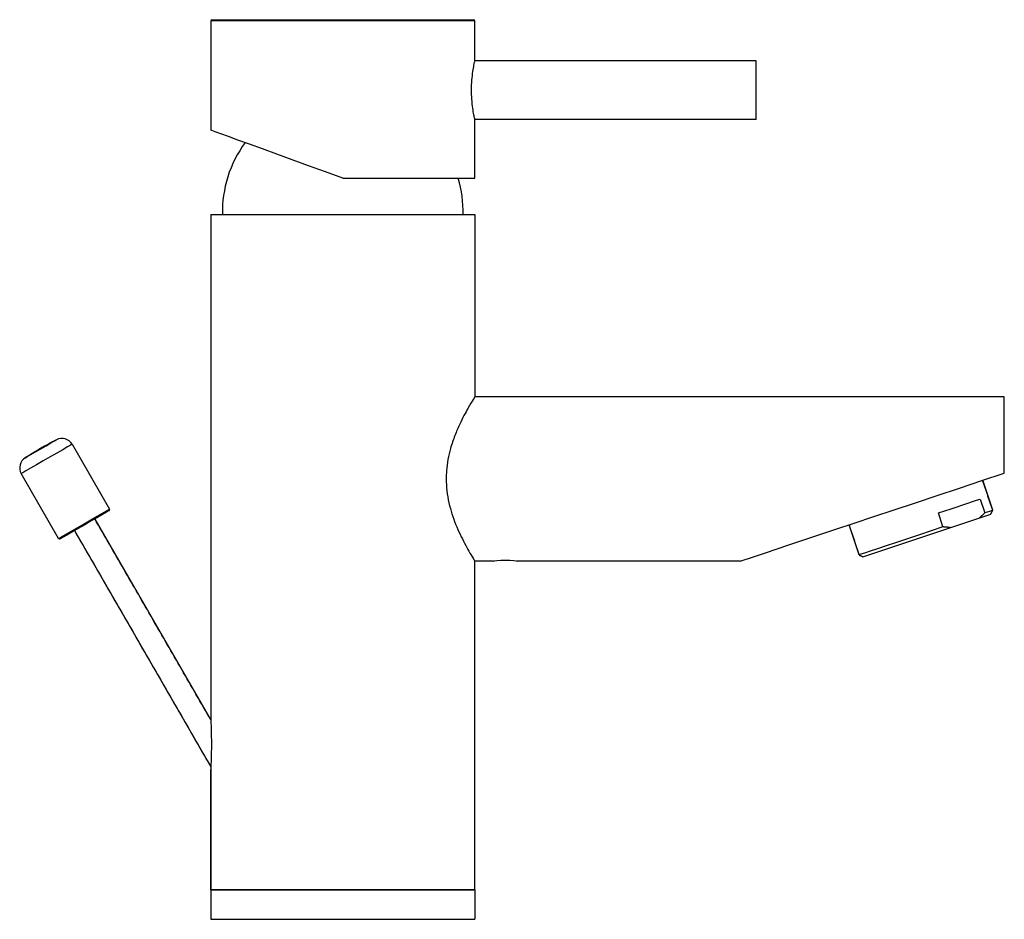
# Model space of a CAD drawing. Header units: millimetres. Extents: x 3935.445 to 3935.613, y 1757.192 to 1757.346.
import ezdxf

# ---------------------------------------------------------------- set-up
doc = ezdxf.new("R2010")
doc.units = ezdxf.units.MM
doc.layers.add('SANINDUSA', color=3, linetype='Continuous')

msp = doc.modelspace()

# ---------------------------------------------------------------- linework, layer by layer
at = {"layer": 'SANINDUSA'}
for p, q in [((3935.522316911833, 1757.345467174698), (3935.477316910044, 1757.345467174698)), ((3935.477316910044, 1757.345467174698), (3935.477316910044, 1757.326856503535)), ((3935.477516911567, 1757.345667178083), (3935.52211691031, 1757.345667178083)), ((3935.522316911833, 1757.339667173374), (3935.522316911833, 1757.345467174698)), ((3935.570216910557, 1757.338667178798), (3935.522316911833, 1757.338667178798)), ((3935.570216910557, 1757.336193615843), (3935.570216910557, 1757.338667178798)), ((3935.570216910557, 1757.328667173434), (3935.570216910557, 1757.336193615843)), ((3935.522316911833, 1757.31866717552), (3935.522316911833, 1757.328667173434)), ((3935.570216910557, 1757.328667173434), (3935.522316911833, 1757.328667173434)), ((3935.499816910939, 1757.31866717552), (3935.522316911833, 1757.31866717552)), ((3935.477316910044, 1757.312467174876), (3935.522316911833, 1757.312467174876)), ((3935.477316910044, 1757.312467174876), (3935.477316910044, 1757.226967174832)), ((3935.522316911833, 1757.312467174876), (3935.522316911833, 1757.281467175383)), ((3935.612515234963, 1757.281467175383), (3935.522316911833, 1757.281467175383)), ((3935.612515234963, 1757.268467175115), (3935.612515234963, 1757.281467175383)), ((3935.453706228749, 1757.273362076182), (3935.460077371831, 1757.262326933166)), ((3935.451417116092, 1757.257326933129), (3935.445045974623, 1757.268362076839)), ((3935.610537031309, 1757.262115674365), (3935.60882940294, 1757.26723856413)), ((3935.608408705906, 1757.264041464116), (3935.609199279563, 1757.26166975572)), ((3935.457579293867, 1757.260653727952), (3935.477340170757, 1757.226426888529)), ((3935.588401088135, 1757.254209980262), (3935.610220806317, 1757.261483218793)), ((3935.602066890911, 1757.259292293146), (3935.601276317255, 1757.261664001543)), ((3935.454115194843, 1757.258653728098), (3935.477339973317, 1757.218427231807)), ((3935.587768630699, 1757.254526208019), (3935.58606100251, 1757.259649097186)), ((3935.525491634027, 1757.253467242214), (3935.522316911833, 1757.253467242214)), ((3935.522316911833, 1757.197467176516), (3935.522316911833, 1757.253467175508)), ((3935.567515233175, 1757.253467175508), (3935.529539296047, 1757.253467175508)), ((3935.477316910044, 1757.197467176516), (3935.477317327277, 1757.217974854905)), ((3935.499816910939, 1757.197467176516), (3935.477316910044, 1757.197467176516)), ((3935.477316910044, 1757.197467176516), (3935.522316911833, 1757.197467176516)), ((3935.477316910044, 1757.197467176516), (3935.477316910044, 1757.192467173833)), ((3935.522316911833, 1757.197467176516), (3935.499816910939, 1757.197467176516)), ((3935.522316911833, 1757.197467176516), (3935.522316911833, 1757.192467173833)), ((3935.477316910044, 1757.192467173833), (3935.499816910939, 1757.192467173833)), ((3935.499816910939, 1757.192467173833), (3935.522316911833, 1757.192467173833))]:
    msp.add_line(p, q, dxfattribs=at)
at = {"layer": 'SANINDUSA', "flags": 128}
for points in [[(3935.499816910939, 1757.31866717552), (3935.49688007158, 1757.319736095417), (3935.493993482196, 1757.32078673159), (3935.49120653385, 1757.321801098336), (3935.488566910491, 1757.322761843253), (3935.48611977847, 1757.32365252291), (3935.483907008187, 1757.324457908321), (3935.48196646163, 1757.325164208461), (3935.480331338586, 1757.325759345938), (3935.479029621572, 1757.326233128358), (3935.478083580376, 1757.326577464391), (3935.477509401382, 1757.326786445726), (3935.477316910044, 1757.326856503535)], [(3935.445712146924, 1757.271054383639), (3935.445752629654, 1757.271077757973), (3935.446069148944, 1757.271260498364), (3935.446664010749, 1757.271603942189), (3935.447465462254, 1757.272066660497), (3935.448376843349, 1757.272592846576), (3935.44928822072, 1757.273119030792), (3935.450089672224, 1757.273581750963), (3935.450684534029, 1757.273925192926), (3935.451001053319, 1757.274107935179), (3935.451041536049, 1757.27413130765)], [(3935.453706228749, 1757.273362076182), (3935.453696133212, 1757.273356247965), (3935.453456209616, 1757.273217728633), (3935.452913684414, 1757.2729045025), (3935.452108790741, 1757.272439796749), (3935.451101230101, 1757.271858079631), (3935.44996572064, 1757.271202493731), (3935.448786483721, 1757.270521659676), (3935.44765097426, 1757.269866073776), (3935.446643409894, 1757.269284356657), (3935.445838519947, 1757.268819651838), (3935.44529599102, 1757.268506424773), (3935.445056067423, 1757.26836790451), (3935.445045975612, 1757.268362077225)], [(3935.567515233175, 1757.253467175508), (3935.567689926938, 1757.253525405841), (3935.568212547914, 1757.253699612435), (3935.569078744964, 1757.253988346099), (3935.570281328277, 1757.254389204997), (3935.571810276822, 1757.254898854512), (3935.573652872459, 1757.255513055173), (3935.575793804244, 1757.25622669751), (3935.578215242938, 1757.257033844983), (3935.580897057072, 1757.257927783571), (3935.583816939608, 1757.258901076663), (3935.586950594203, 1757.259945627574), (3935.590271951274, 1757.261052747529), (3935.59375339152, 1757.26221322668), (3935.597365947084, 1757.263417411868), (3935.601079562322, 1757.264655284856), (3935.60486335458, 1757.265916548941), (3935.608685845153, 1757.267190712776), (3935.612515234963, 1757.268467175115)], [(3935.601276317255, 1757.261664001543), (3935.602390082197, 1757.262035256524), (3935.603461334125, 1757.262392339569), (3935.60447876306, 1757.262731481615), (3935.605431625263, 1757.263049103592), (3935.606309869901, 1757.263341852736), (3935.607104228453, 1757.263606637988), (3935.607806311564, 1757.263840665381), (3935.608408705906, 1757.264041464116)], [(3935.455747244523, 1757.259826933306), (3935.456915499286, 1757.260501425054), (3935.457997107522, 1757.261125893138), (3935.45891185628, 1757.261654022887), (3935.459591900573, 1757.262046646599), (3935.459986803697, 1757.262274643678), (3935.460077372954, 1757.262326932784)], [(3935.460004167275, 1757.262053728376), (3935.459917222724, 1757.262003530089), (3935.459538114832, 1757.26178465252), (3935.458885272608, 1757.261407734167), (3935.458007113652, 1757.260900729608), (3935.456968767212, 1757.260301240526), (3935.455847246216, 1757.259653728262)], [(3935.610537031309, 1757.262115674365), (3935.610436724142, 1757.262082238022), (3935.609990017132, 1757.261933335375), (3935.609199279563, 1757.26166975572)], [(3935.451417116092, 1757.257326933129), (3935.451507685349, 1757.257379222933), (3935.451902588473, 1757.257607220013), (3935.452582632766, 1757.257999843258), (3935.453497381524, 1757.258527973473), (3935.45457898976, 1757.259152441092), (3935.455747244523, 1757.259826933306)], [(3935.455847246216, 1757.259653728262), (3935.454725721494, 1757.259006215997), (3935.453687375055, 1757.25840672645), (3935.452809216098, 1757.257899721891), (3935.452156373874, 1757.257522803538), (3935.451777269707, 1757.257303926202), (3935.451690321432, 1757.257253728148)], [(3935.602066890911, 1757.259292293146), (3935.600067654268, 1757.258625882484), (3935.598039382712, 1757.257949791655), (3935.596046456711, 1757.257285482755), (3935.594152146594, 1757.256654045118), (3935.592416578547, 1757.2560755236), (3935.590894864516, 1757.255568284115), (3935.589635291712, 1757.255148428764), (3935.588677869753, 1757.254829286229), (3935.588052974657, 1757.254620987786), (3935.58778044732, 1757.254530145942), (3935.587768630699, 1757.254526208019)], [(3935.525491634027, 1757.253467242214), (3935.525491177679, 1757.253467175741), (3935.525647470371, 1757.253490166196), (3935.52608478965, 1757.253545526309), (3935.526741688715, 1757.253600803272), (3935.527123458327, 1757.253618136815), (3935.527516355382, 1757.253624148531), (3935.527908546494, 1757.253618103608), (3935.528290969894, 1757.253600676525), (3935.528947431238, 1757.253545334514), (3935.529383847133, 1757.253490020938), (3935.529539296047, 1757.253467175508), (3935.529539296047, 1757.253467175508)]]:
    msp.add_lwpolyline(points, dxfattribs=at)
at = {"layer": 'SANINDUSA'}
for centre, radius, start, end in [((3935.477516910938, 1757.345467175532), 0.0002000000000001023, 90, 180), ((3935.522116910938, 1757.345467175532), 0.0002000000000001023, 0, 90), ((3935.499311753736, 1757.312921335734), 0.02000000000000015, 143.8230439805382, 181.3011849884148), ((3935.500322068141, 1757.312921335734), 0.0200000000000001, 358.6988150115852, 16.69590066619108), ((3935.488347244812, 1757.203362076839), 0.07999999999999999, 117.7957724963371, 122.2042275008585), ((3935.451974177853, 1757.272362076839), 0.00199999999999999, 30.00000000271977, 117.7957724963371), ((3935.44677802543, 1757.269362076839), 0.001999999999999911, 122.2042275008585, 210.0000000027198), ((3935.45990416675, 1757.262226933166), 0.0002000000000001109, 300.0000000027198, 30.00000000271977), ((3935.451590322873, 1757.257426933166), 0.0001999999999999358, 210.0000000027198, 300.0000000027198)]:
    msp.add_arc(centre, radius, start, end, dxfattribs=at)
for points in [[(3935.522316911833, 1757.338667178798), (3935.522316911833, 1757.339667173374)], [(3935.610537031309, 1757.262115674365), (3935.60882940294, 1757.26723856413)], [(3935.610220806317, 1757.261483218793), (3935.610537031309, 1757.262115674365)], [(3935.477340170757, 1757.226426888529), (3935.457579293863, 1757.26065372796)], [(3935.609199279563, 1757.26166975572), (3935.608285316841, 1757.260838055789)], [(3935.454115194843, 1757.258653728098), (3935.477339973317, 1757.218427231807)], [(3935.58606100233, 1757.259649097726), (3935.587768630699, 1757.254526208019)], [(3935.603297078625, 1757.259175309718), (3935.602066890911, 1757.259292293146)], [(3935.587768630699, 1757.254526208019), (3935.588401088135, 1757.254209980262)], [(3935.477316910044, 1757.217974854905), (3935.477316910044, 1757.197467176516)]]:
    msp.add_open_spline(points, degree=1, dxfattribs=at)
for points, knots in [([(3935.522316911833, 1757.328667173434), (3935.52230461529, 1757.328721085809), (3935.522280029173, 1757.328828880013), (3935.522108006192, 1757.329667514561), (3935.521911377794, 1757.330912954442), (3935.52176449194, 1757.332489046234), (3935.521739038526, 1757.334188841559), (3935.521841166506, 1757.335809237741), (3935.522027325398, 1757.33720521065), (3935.522211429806, 1757.338190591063), (3935.522319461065, 1757.338678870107), (3935.522306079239, 1757.338618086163), (3935.522302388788, 1757.338601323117)], [0, 0, 0, 0, 0.1055955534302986, 0.2111312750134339, 0.3182318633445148, 0.4265337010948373, 0.5330838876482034, 0.6376443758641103, 0.7430821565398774, 0.8508686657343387, 0.9588724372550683, 1, 1, 1, 1]), ([(3935.522298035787, 1757.281436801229), (3935.522295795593, 1757.28143324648), (3935.522290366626, 1757.281424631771), (3935.521980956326, 1757.280924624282), (3935.521336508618, 1757.279853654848), (3935.520473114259, 1757.278278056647), (3935.51970381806, 1757.27673956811), (3935.518890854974, 1757.274867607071), (3935.518195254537, 1757.272839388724), (3935.517711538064, 1757.270794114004), (3935.517467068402, 1757.269045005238), (3935.517441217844, 1757.267919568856), (3935.517430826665, 1757.267467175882)], [0, 0, 0, 0, 0.06611154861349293, 0.1602171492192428, 0.3390588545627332, 0.4370787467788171, 0.5372906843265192, 0.6489315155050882, 0.7638116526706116, 0.8507475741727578, 0.940004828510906, 1, 1, 1, 1]), ([(3935.517430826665, 1757.267467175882), (3935.517454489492, 1757.266780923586), (3935.517502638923, 1757.265384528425), (3935.517990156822, 1757.262704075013), (3935.518827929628, 1757.260184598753), (3935.519805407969, 1757.257981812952), (3935.520602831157, 1757.256406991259), (3935.52135729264, 1757.255055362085), (3935.521928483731, 1757.25409603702), (3935.522268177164, 1757.253545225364), (3935.522288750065, 1757.253512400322), (3935.522298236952, 1757.253497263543)], [0, 0, 0, 0, 0.09093624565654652, 0.1850382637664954, 0.3682617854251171, 0.4711842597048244, 0.5764782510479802, 0.6909575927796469, 0.8094929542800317, 0.912150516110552, 1, 1, 1, 1]), ([(3935.477316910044, 1757.226967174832), (3935.477317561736, 1757.226953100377), (3935.477319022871, 1757.226921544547), (3935.477332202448, 1757.226629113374), (3935.477360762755, 1757.225942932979), (3935.477412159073, 1757.224403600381), (3935.477441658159, 1757.222262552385), (3935.477411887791, 1757.220283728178), (3935.477367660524, 1757.219002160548), (3935.477337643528, 1757.218356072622), (3935.477319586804, 1757.218015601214), (3935.477318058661, 1757.217988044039), (3935.477317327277, 1757.217974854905)], [0, 0, 0, 0, 0.03467657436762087, 0.0777471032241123, 0.1468095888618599, 0.2807093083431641, 0.531808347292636, 0.7345996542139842, 0.824153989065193, 0.9145595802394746, 0.9591073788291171, 1, 1, 1, 1])]:
    msp.add_open_spline(points, degree=3, knots=knots, dxfattribs=at)

doc.saveas('drawing.dxf')
